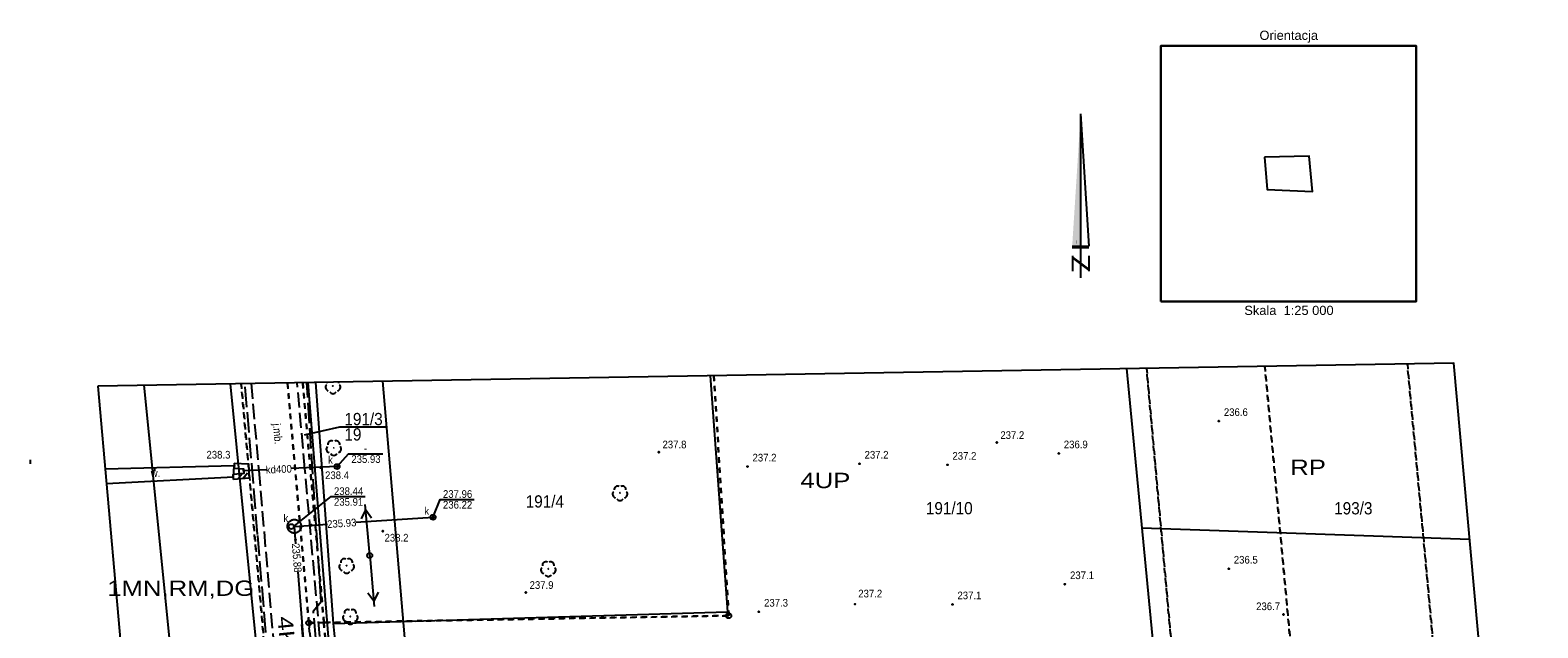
# Model space of a CAD drawing. Extents: x 6567718 to 6567944, y 5646915 to 5647067.
# Tile 5 of 6: x 6567718 to 6567866, y 5647008 to 5647067. Entities that reach past the tile are written whole.
import ezdxf
from ezdxf.enums import TextEntityAlignment as Align

# ---------------------------------------------------------------- set-up
doc = ezdxf.new("R2010")
doc.units = 0
doc.header["$MEASUREMENT"] = 0
for name, pattern in [('DGN_STYLE_2191', [1, -0.25, 0.5, -0.25]), ('DGN_STYLE_9021', [7.5, 3.75, 3.75]), ('KTJZ01_05', [2, 1.5, -0.5]), ('PZAG_03_05', [9, 4.5, 4.5]), ('SUPE_P_01_05', [2.5, 2, -0.5]), ('SUPK_P_01_05', [2.5, 2, -0.5]), ('SUPW_P_01_05', [2.5, 2, -0.5])]:
    doc.linetypes.add(name, pattern=pattern)
for name, color, linetype in [('BDOT1', 7, 'CONTINUOUS'), ('EWID', 7, 'CONTINUOUS'), ('GESUT1', 7, 'CONTINUOUS'), ('GESUT2', 7, 'CONTINUOUS'), ('PZAG', 7, 'CONTINUOUS'), ('REDAKCJA1', 7, 'CONTINUOUS')]:
    doc.layers.add(name, color=color, linetype=linetype)
doc.styles.add('STYLE-GEO_140', font='geo_140.shx', dxfattribs={"bigfont": 'geo_140big.shx'})
doc.styles.add('STYLE-SWISSLT_1250', font='SWISSLT_1250.shx')
doc.styles.add('STYLE-SWISSNRW_1250', font='SWISSNRW_1250.shx')
picture_1 = doc.add_image_def('image1.png', size_in_pixel=(870, 870))

# ---------------------------------------------------------------- blocks, each defined once
blk = doc.blocks.new('OR02_5')
at = {"layer": 'REDAKCJA1', "color": 7, "linetype": 'Continuous'}
blk.add_lwpolyline([(-12.5, -12.5), (12.5, -12.5), (12.5, 12.5), (-12.5, 12.5)], close=True, dxfattribs=at)
at = {"layer": 'REDAKCJA1', "color": 7, "linetype": 'Continuous', "style": 'STYLE-SWISSLT_1250'}
for s, p in [('Orientacja', (0.02, 13.53)), ('Skala  1:25 000', (0.04, -13.38))]:
    blk.add_text(s, height=0.9, dxfattribs=at).set_placement(p, align=Align.MIDDLE_CENTER)
blk = doc.blocks.new('*U48')
at = {"layer": 'REDAKCJA1', "color": 6, "linetype": 'Continuous'}
blk.add_lwpolyline([(-2.36, 1.55), (-2.08, -1.62), (2.33, -1.8), (2.02, 1.63)], close=True, dxfattribs=at)
at = {"layer": 'REDAKCJA1', "color": 7, "linetype": 'Continuous'}
blk.add_blockref('OR02_5', (0, -0.06), dxfattribs=at)
blk = doc.blocks.new('NOR4_5')
at = {"layer": 'REDAKCJA1', "color": 7, "linetype": 'Continuous'}
for p, q in [((0, 16.05), (0.79, 3.11)), ((0, 16.05), (0, 0)), ((-0.83, 3.11), (0.79, 3.11)), ((-0.83, 2.98), (0.79, 2.98)), ((-0.79, 2.15), (-0.79, 0.67)), ((0.79, 2.15), (0.79, 0.67))]:
    blk.add_line(p, q, dxfattribs=at)
for points in [[(0, 16.05), (0, 3.11), (-0.83, 3.11)], [(-0.08, 13.39), (-0.08, 3.17), (-0.74, 3.17)], [(-0.16, 10.8), (-0.16, 3.22), (-0.66, 3.22)], [(-0.25, 8.22), (-0.25, 3.27), (-0.57, 3.27)], [(-0.34, 5.63), (-0.34, 3.32), (-0.49, 3.32)], [(-0.38, 4.11), (-0.38, 3.36), (-0.43, 3.36)], [(0.79, 0.67), (-0.79, 1.85), (0.79, 0.97), (-0.79, 2.15)], [(0.73, 0.77), (-0.73, 1.86), (0.73, 0.96), (-0.73, 2.05)], [(0.68, 0.87), (-0.68, 1.87), (0.68, 0.94), (-0.68, 1.95)]]:
    blk.add_solid(points, dxfattribs=at)
blk = doc.blocks.new('BUIB02_1')
at = {"layer": 'BDOT1', "color": 7, "linetype": 'Continuous'}
for p, q in [((0.02, 0.86), (-1.68, -0.84)), ((1.72, 0.86), (0.02, -0.84))]:
    blk.add_line(p, q, dxfattribs=at)
blk = doc.blocks.new('OBOP02_1')
at = {"layer": 'BDOT1', "color": 7, "linetype": 'Continuous'}
blk.add_circle((0, 0), 0.01, dxfattribs=at)
for centre, start, end in [((-0.76, -0.25), 138, 258), ((-0.47, 0.65), 66, 186), ((0.47, 0.65), 354, 114), ((0.76, -0.25), 282, 42), ((0, -0.8), 210, 330)]:
    blk.add_arc(centre, 0.7, start, end, dxfattribs=at)
blk = doc.blocks.new('DWG_H0_11')
at = {"layer": 'BDOT1', "linetype": 'Continuous'}
blk.add_hatch(color=7, dxfattribs=at).paths.add_polyline_path([(0.09, 0, 1), (-0.09, 0, 1)], flags=16)
at = {"layer": 'BDOT1', "color": 7, "linetype": 'Continuous'}
blk.add_lwpolyline([(0.09, 0, 1), (-0.09, 0, 1)], format="xyb", close=True, dxfattribs=at)
blk = doc.blocks.new('RTPW01_1')
at = {"layer": 'BDOT1', "color": 7, "linetype": 'Continuous'}
blk.add_circle((0, 0), 0.09, dxfattribs=at)
blk.add_blockref('DWG_H0_11', (0, 0), dxfattribs=at)
blk = doc.blocks.new('801_5')
at = {"layer": 'BDOT1', "linetype": 'Continuous'}
h = blk.add_hatch(color=7, dxfattribs=at)
edge = h.paths.add_edge_path()
edge.add_arc((0, 0), 0.045, 0, 360)
at = {"layer": 'BDOT1', "color": 7, "linetype": 'Continuous'}
blk.add_circle((0, 0), 0.045, dxfattribs=at)
blk = doc.blocks.new('SUSM04_1')
at = {"layer": 'GESUT1', "color": 235, "linetype": 'Continuous'}
blk.add_circle((0, 0), 0.5, dxfattribs=at)
blk = doc.blocks.new('SUPE04_1')
at = {"layer": 'GESUT1', "color": 230, "linetype": 'Continuous'}
for p, q in [((-1, 2.3), (0, 4)), ((0, -5), (0, 5)), ((0, 4), (1, 2.3))]:
    blk.add_line(p, q, dxfattribs=at)
blk = doc.blocks.new('SUPE00_1')
at = {"layer": 'GESUT1', "color": 230, "linetype": 'Continuous', "rotation": 270}
blk.add_blockref('SUPE04_1', (5, 0), dxfattribs=at)
blk = doc.blocks.new('SUPE04_2')
at = {"layer": 'GESUT1', "color": 230, "linetype": 'Continuous'}
for p, q in [((-1, 2.3), (0, 4)), ((0, -5), (0, 5)), ((0, 4), (1, 2.3))]:
    blk.add_line(p, q, dxfattribs=at)
blk = doc.blocks.new('SUPE00_2')
at = {"layer": 'GESUT1', "color": 230, "linetype": 'Continuous', "rotation": 270}
blk.add_blockref('SUPE04_2', (5, 0), dxfattribs=at)
blk = doc.blocks.new('SUUS22_1')
at = {"layer": 'GESUT1', "color": 202, "linetype": 'Continuous'}
blk.add_circle((0, 0), 0.5, dxfattribs=at)
blk = doc.blocks.new('DWG_H0_27')
at = {"layer": 'GESUT1', "linetype": 'Continuous'}
blk.add_hatch(color=44, dxfattribs=at).paths.add_polyline_path([(-0.09, 0, 1), (0.09, 0, 1)], flags=16)
at = {"layer": 'GESUT1', "color": 44, "linetype": 'Continuous'}
blk.add_lwpolyline([(-0.09, 0, 1), (0.09, 0, 1)], format="xyb", close=True, dxfattribs=at)
blk = doc.blocks.new('SUPS00_1')
at = {"layer": 'GESUT1', "color": 44, "linetype": 'Continuous'}
blk.add_circle((0, 0), 0.09, dxfattribs=at)
blk.add_blockref('DWG_H0_27', (0, 0), dxfattribs=at)
blk = doc.blocks.new('EGBP04_1')
at = {"layer": 'EWID', "color": 92, "linetype": 'Continuous'}
blk.add_circle((0, 0), 0.5, dxfattribs=at)
blk = doc.blocks.new('Y0_18R')
at = {"layer": 'EWID', "linetype": 'Continuous'}
h = blk.add_hatch(color=7, dxfattribs=at)
edge = h.paths.add_edge_path()
edge.add_arc((0, 0), 0.09, 0, 360)
at = {"layer": 'EWID', "color": 92, "linetype": 'Continuous'}
blk.add_circle((0, 0), 0.09, dxfattribs=at)

msp = doc.modelspace()

# ---------------------------------------------------------------- linework, layer by layer
at = {"layer": 'BDOT1', "color": 7, "linetype": 'DGN_STYLE_9021'}
for points in [[(6567785.01, 5647032.94), (6567786.71, 5647009.83)], [(6567748.14, 5647008.69), (6567746.41, 5647032.28)], [(6567748.28, 5647007.39), (6567748.14, 5647008.69), (6567786.71, 5647009.83), (6567786.9, 5647009.74)]]:
    msp.add_lwpolyline(points, dxfattribs=at)
at = {"layer": 'BDOT1', "color": 7, "linetype": 'KTJZ01_05'}
msp.add_lwpolyline([(6567740.08, 5647032.17), (6567740.84, 5647023.67), (6567745.84, 5646965.1), (6567750.55, 5646965.68), (6567748.8, 5646984.74), (6567748.58, 5646987.49), (6567745.36, 5647023.84), (6567744.6, 5647032.25)], dxfattribs=at)
at = {"layer": 'BDOT1', "color": 7, "linetype": 'Continuous'}
for points in [[(6567725.93, 5647022.39), (6567738.35, 5647023.04), (6567738.43, 5647024.13), (6567725.81, 5647023.78)], [(6567725.93, 5647022.39), (6567738.35, 5647023.04), (6567738.43, 5647024.13), (6567725.81, 5647023.78)], [(6567738.42, 5647023.88), (6567739.35, 5647023.83), (6567739.38, 5647023.36), (6567738.33, 5647023.29)], [(6567738.44, 5647024.38), (6567739.82, 5647024.31), (6567739.91, 5647022.9), (6567738.37, 5647022.79)], [(6567738.44, 5647024.38), (6567738.42, 5647023.88)], [(6567738.37, 5647022.79), (6567738.33, 5647023.29)]]:
    msp.add_lwpolyline(points, dxfattribs=at)
msp.add_circle((6567748.1, 5647031.93), 0.005, dxfattribs=at)
for centre, start, end in [((6567747.72, 5647031.81), 138, 258), ((6567747.86, 5647032.25), 172.3494, 186), ((6567748.1, 5647031.53), 210, 330), ((6567748.48, 5647031.81), 282, 42), ((6567748.34, 5647032.25), 354, 10.915)]:
    msp.add_arc(centre, 0.35, start, end, dxfattribs=at)
at = {"layer": 'EWID', "color": 92, "linetype": 'DGN_STYLE_2191'}
for p, q in [((6567855.95, 5647005.08), (6567853.27, 5647034.09)), ((6567853.27, 5647034.09), (6567855.95, 5647005.08)), ((6567785.39, 5647032.94), (6567786.84, 5647009.46)), ((6567786.84, 5647009.46), (6567785.39, 5647032.94)), ((6567830.44, 5647003.7), (6567827.74, 5647033.66)), ((6567827.74, 5647033.66), (6567830.44, 5647003.7)), ((6567841.93, 5647005.68), (6567839.32, 5647033.86)), ((6567839.32, 5647033.86), (6567841.93, 5647005.68)), ((6567739.12, 5647032.16), (6567746.37, 5646950.17)), ((6567746.37, 5646950.17), (6567739.12, 5647032.16)), ((6567745.74, 5647008.76), (6567743.65, 5647032.23)), ((6567743.65, 5647032.23), (6567745.74, 5647008.76)), ((6567747.21, 5647008.79), (6567745.14, 5647032.26)), ((6567745.14, 5647032.26), (6567747.21, 5647008.79)), ((6567786.84, 5647009.46), (6567747.21, 5647008.79)), ((6567747.21, 5647008.79), (6567786.84, 5647009.46)), ((6567745.74, 5647008.76), (6567747.21, 5647008.79)), ((6567747.21, 5647008.79), (6567745.74, 5647008.76)), ((6567750.97, 5646949.98), (6567745.74, 5647008.76)), ((6567745.74, 5647008.76), (6567750.97, 5646949.98)), ((6567747.21, 5647008.79), (6567747.78, 5647002.3)), ((6567747.78, 5647002.3), (6567747.21, 5647008.79))]:
    msp.add_line(p, q, dxfattribs=at)
at = {"layer": 'EWID', "color": 92, "linetype": 'Continuous'}
msp.add_lwpolyline([(6567745.33, 5647027.15), (6567748.77, 5647027.95), (6567753.31, 5647027.95)], dxfattribs=at)
at = {"layer": 'GESUT1', "color": 44, "linetype": 'Continuous'}
for points in [[(6567748.5, 5647024.05), (6567749.62, 5647025.31), (6567752.97, 5647025.31)], [(6567741.59, 5647023.74), (6567739.25, 5647023.63)], [(6567748.5, 5647024.05), (6567744.01, 5647023.85)], [(6567744.32, 5647018.24), (6567747.92, 5647021.12), (6567751.24, 5647021.12)], [(6567757.9, 5647019.14), (6567758.59, 5647020.84), (6567761.91, 5647020.84)], [(6567744.46, 5647016.49), (6567744.32, 5647018.2), (6567747.56, 5647018.41)], [(6567750.35, 5647018.6), (6567757.9, 5647019.09)], [(6567746.36, 5646992.98), (6567744.68, 5647013.76)]]:
    msp.add_lwpolyline(points, dxfattribs=at)
msp.add_lwpolyline([(6567743.65, 5647018.2), (6567743.66, 5647018.26), (6567743.66, 5647018.32), (6567743.68, 5647018.37), (6567743.69, 5647018.43), (6567743.72, 5647018.48), (6567743.74, 5647018.53), (6567743.77, 5647018.58), (6567743.81, 5647018.63), (6567743.85, 5647018.67), (6567743.89, 5647018.71), (6567743.94, 5647018.75), (6567743.99, 5647018.78), (6567744.04, 5647018.8), (6567744.09, 5647018.83), (6567744.15, 5647018.84), (6567744.2, 5647018.86), (6567744.26, 5647018.86), (6567744.32, 5647018.87), (6567744.38, 5647018.86), (6567744.44, 5647018.86), (6567744.49, 5647018.84), (6567744.55, 5647018.83), (6567744.6, 5647018.8), (6567744.65, 5647018.78), (6567744.7, 5647018.75), (6567744.75, 5647018.71), (6567744.79, 5647018.67), (6567744.83, 5647018.63), (6567744.87, 5647018.58), (6567744.9, 5647018.53), (6567744.92, 5647018.48), (6567744.95, 5647018.43), (6567744.96, 5647018.37), (6567744.98, 5647018.32), (6567744.98, 5647018.26), (6567744.99, 5647018.2), (6567744.98, 5647018.14), (6567744.98, 5647018.08), (6567744.96, 5647018.03), (6567744.95, 5647017.97), (6567744.92, 5647017.92), (6567744.9, 5647017.87), (6567744.87, 5647017.82), (6567744.83, 5647017.77), (6567744.79, 5647017.73), (6567744.75, 5647017.69), (6567744.7, 5647017.65), (6567744.65, 5647017.62), (6567744.6, 5647017.6), (6567744.55, 5647017.57), (6567744.49, 5647017.56), (6567744.44, 5647017.54), (6567744.38, 5647017.54), (6567744.32, 5647017.53), (6567744.26, 5647017.54), (6567744.2, 5647017.54), (6567744.15, 5647017.56), (6567744.09, 5647017.57), (6567744.04, 5647017.6), (6567743.99, 5647017.62), (6567743.94, 5647017.65), (6567743.89, 5647017.69), (6567743.85, 5647017.73), (6567743.81, 5647017.77), (6567743.77, 5647017.82), (6567743.74, 5647017.87), (6567743.72, 5647017.92), (6567743.69, 5647017.97), (6567743.68, 5647018.03), (6567743.66, 5647018.08), (6567743.66, 5647018.14)], close=True, dxfattribs=at)
at = {"layer": 'GESUT2', "color": 230, "linetype": 'SUPE_P_01_05'}
msp.add_lwpolyline([(6567742.79, 5646993.39), (6567742.17, 5647000.36), (6567740.73, 5647017.41), (6567739.49, 5647032.16)], dxfattribs=at)
at = {"layer": 'GESUT2', "color": 5, "linetype": 'SUPW_P_01_05'}
msp.add_lwpolyline([(6567747.32, 5646997.27), (6567746.19, 5647009.95), (6567746.94, 5647010.84), (6567745.55, 5647032.27)], dxfattribs=at)
at = {"layer": 'GESUT2', "color": 44, "linetype": 'SUPK_P_01_05'}
msp.add_lwpolyline([(6567745.59, 5647002.08), (6567745.05, 5647008.59)], dxfattribs=at)
at = {"layer": 'PZAG', "color": 53, "linetype": 'Continuous'}
for p, q in [((6567718.46, 5647024.7), (6567718.46, 5647024.33)), ((6567859.37, 5647016.91), (6567827.27, 5647018.04))]:
    msp.add_line(p, q, dxfattribs=at)
at = {"layer": 'PZAG', "color": 191, "linetype": 'PZAG_03_05'}
msp.add_line((6567730.62, 5647023.96), (6567730.62, 5647023.59), dxfattribs=at)
at = {"layer": 'PZAG', "color": 53, "linetype": 'Continuous'}
for points in [[(6567825.77, 5647033.63), (6567833.97, 5646948.51)], [(6567739.51, 5646952.44), (6567745.63, 5646956.09), (6567738.08, 5647032.14)], [(6567745.63, 5647032.27), (6567751.62, 5646957.55), (6567751.62, 5646957.34), (6567758.07, 5646951.67)]]:
    msp.add_lwpolyline(points, dxfattribs=at)
at = {"layer": 'PZAG', "color": 191, "linetype": 'PZAG_03_05'}
for points in [[(6567731.63, 5646957.82), (6567737.07, 5646957.86), (6567729.62, 5647032)], [(6567752.96, 5647032.39), (6567757.87, 5646974.96), (6567757.87, 5646974.59), (6567831.71, 5646971.95)]]:
    msp.add_lwpolyline(points, dxfattribs=at)
at = {"layer": 'REDAKCJA1', "color": 133, "linetype": 'Continuous'}
msp.add_lwpolyline([(6567725.09, 5647031.92), (6567733.59, 5646935.66), (6567867.18, 5646930.3), (6567857.82, 5647034.17)], close=True, dxfattribs=at)

# ---------------------------------------------------------------- block references
at = {"layer": 'BDOT1', "color": 7, "linetype": 'Continuous'}
for p in [(6567834.81, 5647028.5), (6567819.14, 5647025.34), (6567788.67, 5647024.05), (6567799.64, 5647024.33), (6567808.24, 5647024.22), (6567835.78, 5647014.06), (6567819.75, 5647012.54), (6567799.2, 5647010.59), (6567808.73, 5647010.57), (6567789.8, 5647009.85)]:
    msp.add_blockref('801_5', p, dxfattribs=at)
at = {"layer": 'BDOT1', "color": 7, "linetype": 'Continuous', "xscale": 0.5, "yscale": 0.5, "zscale": 0.5}
for name, p in [('OBOP02_1', (6567748.18, 5647025.89)), ('RTPW01_1', (6567779.99, 5647025.47)), ('RTPW01_1', (6567813.08, 5647026.4)), ('RTPW01_1', (6567738.43, 5647024.13)), ('RTPW01_1', (6567746.87, 5647023.95)), ('OBOP02_1', (6567776.2, 5647021.47)), ('RTPW01_1', (6567752.99, 5647017.73)), ('OBOP02_1', (6567749.44, 5647014.36)), ('OBOP02_1', (6567769.18, 5647014.05)), ('RTPW01_1', (6567766.98, 5647011.72)), ('OBOP02_1', (6567749.8, 5647009.38)), ('RTPW01_1', (6567841.16, 5647009.58))]:
    msp.add_blockref(name, p, dxfattribs=at)
at = {"layer": 'BDOT1', "color": 7, "linetype": 'Continuous', "xscale": 0.3000021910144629, "yscale": 0.3000021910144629, "zscale": 0.3000021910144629, "rotation": 3.960728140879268}
msp.add_blockref('BUIB02_1', (6567739.25, 5647023.1), dxfattribs=at)
at = {"layer": 'EWID', "color": 92, "linetype": 'Continuous', "xscale": 0.5, "yscale": 0.5, "zscale": 0.5}
for name, p in [('EGBP04_1', (6567745.74, 5647008.76)), ('EGBP04_1', (6567786.84, 5647009.46)), ('Y0_18R', (6567747.21, 5647008.79))]:
    msp.add_blockref(name, p, dxfattribs=at)
at = {"layer": 'GESUT1', "color": 202, "linetype": 'Continuous', "xscale": 0.5, "yscale": 0.5, "zscale": 0.5}
for p in [(6567748.5, 5647024.05), (6567757.9, 5647019.09), (6567744.02, 5647018.18)]:
    msp.add_blockref('SUUS22_1', p, dxfattribs=at)
at = {"layer": 'GESUT1', "color": 44, "linetype": 'Continuous', "xscale": 0.5, "yscale": 0.5, "zscale": 0.5}
for p in [(6567748.5, 5647024.05), (6567744.32, 5647018.2), (6567746, 5647018.31), (6567757.9, 5647019.09), (6567744.43, 5647016.88)]:
    msp.add_blockref('SUPS00_1', p, dxfattribs=at)
at = {"layer": 'GESUT1', "color": 230, "linetype": 'Continuous', "xscale": 0.4999979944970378, "yscale": 0.4999979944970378, "zscale": 0.4999979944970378}
for name, rotation in [('SUPE00_2', 94.99988045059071), ('SUPE00_1', 274.9998804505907)]:
    msp.add_blockref(name, (6567751.7, 5647015.35), dxfattribs=dict(at, rotation=rotation))
at = {"layer": 'GESUT1', "color": 235, "linetype": 'Continuous', "xscale": 0.5, "yscale": 0.5, "zscale": 0.5}
msp.add_blockref('SUSM04_1', (6567751.7, 5647015.35), dxfattribs=at)
at = {"layer": 'REDAKCJA1', "color": 6, "linetype": 'Continuous'}
msp.add_blockref('*U48', (6567841.64, 5647052.77), dxfattribs=at)
at = {"layer": 'REDAKCJA1', "color": 7, "linetype": 'Continuous'}
msp.add_blockref('NOR4_5', (6567821.29, 5647042.5), dxfattribs=at)

# ---------------------------------------------------------------- texts
at = {"layer": 'BDOT1', "color": 7, "linetype": 'Continuous', "style": 'STYLE-GEO_140', "width": 0.93336}
for s, p in [('236.6', (6567835.31, 5647029)), ('237.2', (6567789.17, 5647024.55)), ('237.2', (6567800.14, 5647024.83)), ('237.2', (6567808.74, 5647024.72)), ('236.9', (6567819.64, 5647025.84)), ('236.5', (6567836.28, 5647014.56)), ('237.1', (6567820.25, 5647013.04)), ('237.2', (6567799.52, 5647011.25)), ('237.3', (6567790.3, 5647010.35)), ('237.1', (6567809.23, 5647011.07))]:
    msp.add_text(s, height=0.75, dxfattribs=at).set_placement(p)
at = {"layer": 'BDOT1', "color": 7, "linetype": 'Continuous', "style": 'STYLE-GEO_140', "width": 0.93328}
msp.add_text('j.mb.', height=0.75, rotation=275.0638, dxfattribs=at).set_placement((6567742.69, 5647027.26), align=Align.MIDDLE_CENTER)
for s, p in [('237.2', (6567814.6, 5647027.13)), ('238.3', (6567736.89, 5647025.21)), ('237.8', (6567781.53, 5647026.21)), ('w.', (6567730.73, 5647023.42)), ('238.4', (6567748.5, 5647023.2)), ('238.2', (6567754.32, 5647017.09)), ('237.9', (6567768.52, 5647012.46)), ('236.7', (6567839.64, 5647010.38))]:
    msp.add_text(s, height=0.75, dxfattribs=at).set_placement(p, align=Align.MIDDLE_CENTER)
at = {"layer": 'EWID', "color": 92, "linetype": 'Continuous', "style": 'STYLE-GEO_140', "width": 0.93335}
for s, p in [('191/3', (6567749.22, 5647028.1)), ('19', (6567749.22, 5647026.6))]:
    msp.add_text(s, height=1.2, dxfattribs=at).set_placement(p)
at = {"layer": 'EWID', "color": 92, "linetype": 'Continuous', "style": 'STYLE-GEO_140', "width": 0.9333}
for s, p in [('191/4', (6567768.84, 5647020.64)), ('191/10', (6567808.43, 5647019.98)), ('193/3', (6567847.98, 5647019.97))]:
    msp.add_text(s, height=1.2, dxfattribs=at).set_placement(p, align=Align.MIDDLE_CENTER)
at = {"layer": 'GESUT1', "color": 250, "linetype": 'Continuous', "style": 'STYLE-GEO_140', "width": 0.93328}
for p in [(6567747.86, 5647024.71), (6567743.49, 5647019), (6567757.28, 5647019.71)]:
    msp.add_text('k', height=0.75, dxfattribs=at).set_placement(p, align=Align.MIDDLE_CENTER)
at = {"layer": 'GESUT1', "color": 44, "linetype": 'Continuous', "style": 'STYLE-GEO_140', "width": 0.93336}
for s, p in [('235.93', (6567749.9, 5647024.41)), ('238.44', (6567748.2, 5647021.27)), ('235.91', (6567748.2, 5647020.22)), ('237.96', (6567758.87, 5647020.99)), ('236.22', (6567758.87, 5647019.94))]:
    msp.add_text(s, height=0.75, dxfattribs=at).set_placement(p)
msp.add_text('-', height=0.75, dxfattribs=at).set_placement((6567751.3, 5647025.46), align=Align.CENTER)
at = {"layer": 'GESUT1', "color": 44, "linetype": 'Continuous', "style": 'STYLE-GEO_140', "width": 0.93328}
for s, rotation, p in [('kd400', 2.5998, (6567742.8, 5647023.79)), ('235.93', 3.7497, (6567748.96, 5647018.5)), ('235.88', 274.6299, (6567744.56, 5647015.12))]:
    msp.add_text(s, height=0.75, rotation=rotation, dxfattribs=at).set_placement(p, align=Align.MIDDLE_CENTER)
at = {"layer": 'PZAG', "color": 191, "linetype": 'Continuous', "style": 'STYLE-SWISSNRW_1250', "width": 1.2}
for s, p in [('RP', (6567843.55, 5647023.98)), ('4UP', (6567796.3, 5647022.69)), ('1MN,RM,DG', (6567733.2, 5647012.15))]:
    msp.add_text(s, height=1.5, dxfattribs=at).set_placement(p, align=Align.MIDDLE_CENTER)
msp.add_text('4KDd', height=1.5, rotation=275.6716, dxfattribs=at).set_placement((6567742.96, 5647006.21), align=Align.CENTER)

# ---------------------------------------------------------------- pictures from other files: only their frames are drawn
at = {"layer": 'REDAKCJA1', "color": 7, "linetype": 'Continuous'}
image = msp.add_image(picture_1, insert=(6567829.14, 5647040.21), size_in_units=(25, 25), dxfattribs=at)

doc.saveas('drawing.dxf')
